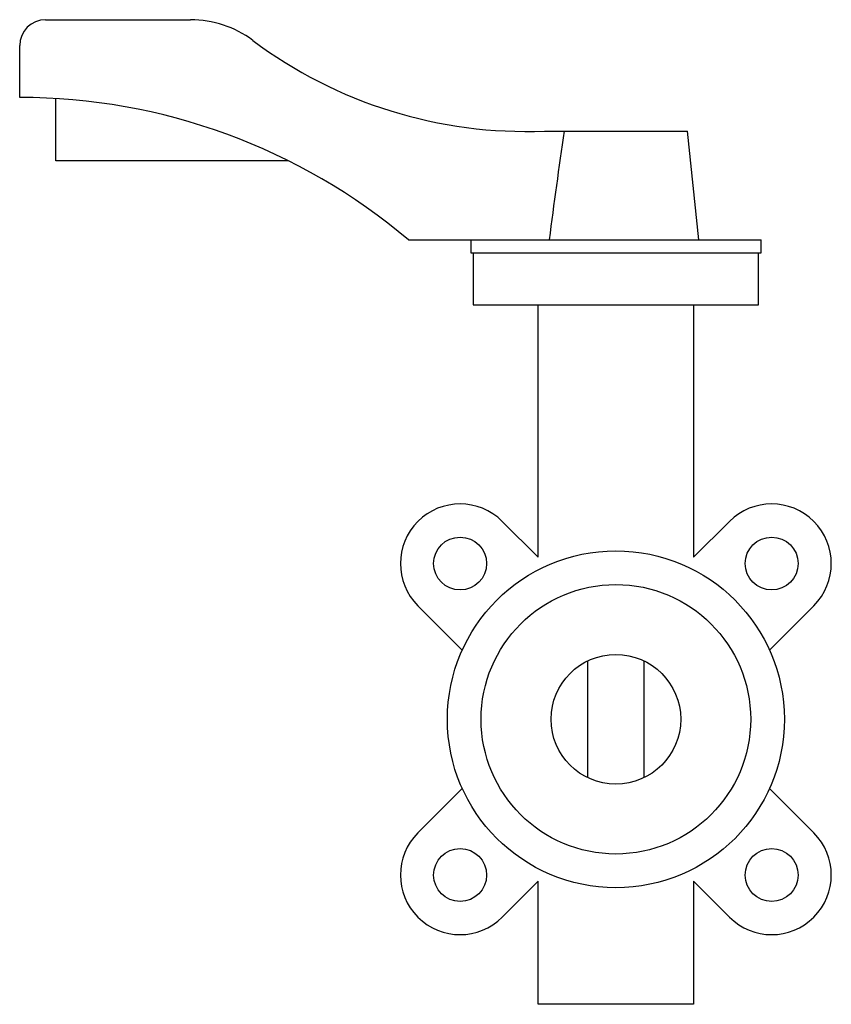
# Paper-space layout '_Sinistra' of a CAD drawing. Header units: millimetres. Extents: x -115 to 42, y -55 to 135.
import ezdxf

# ---------------------------------------------------------------- set-up
doc = ezdxf.new("R2010")
doc.units = ezdxf.units.MM

psp = doc.layouts.new('_Sinistra')

# ---------------------------------------------------------------- linework, layer by layer
at = {"color": 7, "linetype": 'Continuous', "lineweight": 25}
for p, q in [((-110, 135), (-82.04, 135)), ((-115, 120), (-115, 130)), ((-108, 107.79), (-108, 119.79)), ((-13.79, 113.5), (13.79, 113.5)), ((16, 92.5), (13.79, 113.5)), ((-63.19, 107.79), (-108, 107.79)), ((-40, 92.5), (28, 92.5)), ((-28, 92.5), (-28, 90)), ((28, 90), (28, 92.5)), ((-28, 90), (28, 90)), ((-27.5, 90), (-27.5, 80)), ((27.5, 80), (27.5, 90)), ((-27.5, 80), (27.5, 80)), ((-15, 31.26), (-15, 80)), ((15, 80), (15, 31.26)), ((-21.92, 38.18), (-15, 31.26)), ((15, 31.26), (21.92, 38.18)), ((-29.63, 13.36), (-38.18, 21.92)), ((38.18, 21.92), (29.63, 13.36)), ((-5.45, 11.25), (-5.45, -11.25)), ((5.45, -11.25), (5.45, 11.25)), ((-38.18, -21.92), (-29.63, -13.36)), ((29.63, -13.36), (38.18, -21.92)), ((-15, -31.26), (-21.92, -38.18)), ((-15, -55), (-15, -31.26)), ((21.92, -38.18), (15, -31.26)), ((15, -31.26), (15, -55)), ((15, -55), (-15, -55))]:
    psp.add_line(p, q, dxfattribs=at)
for centre, radius in [((-30.05, 30.05), 5.1), ((30.05, 30.05), 5.1), ((0, 0), 32.5), ((0, 0), 26), ((0, 0), 12.5), ((-30.05, -30.05), 5.1), ((30.05, -30.05), 5.1)]:
    psp.add_circle(centre, radius, dxfattribs=at)
for centre, radius, start, end in [((-110, 130), 5, 90, 180), ((-82.04, 115), 20, 53.1572, 90), ((-17.29, 201.43), 88, 233.1572, 272.2746), ((-115, 3.98), 116.02, 49.7274, 90), ((-30.05, 30.05), 11.5, 45, 225), ((30.05, 30.05), 11.5, 315, 135), ((-30.05, -30.05), 11.5, 135, 315), ((30.05, -30.05), 11.5, 225, 45)]:
    psp.add_arc(centre, radius, start, end, dxfattribs=at)
psp.add_open_spline([(-10, 113.5), (-11.01, 106.51), (-11.96, 99.51), (-12.87, 92.5)], degree=3, dxfattribs=at)

doc.saveas('drawing.dxf')
